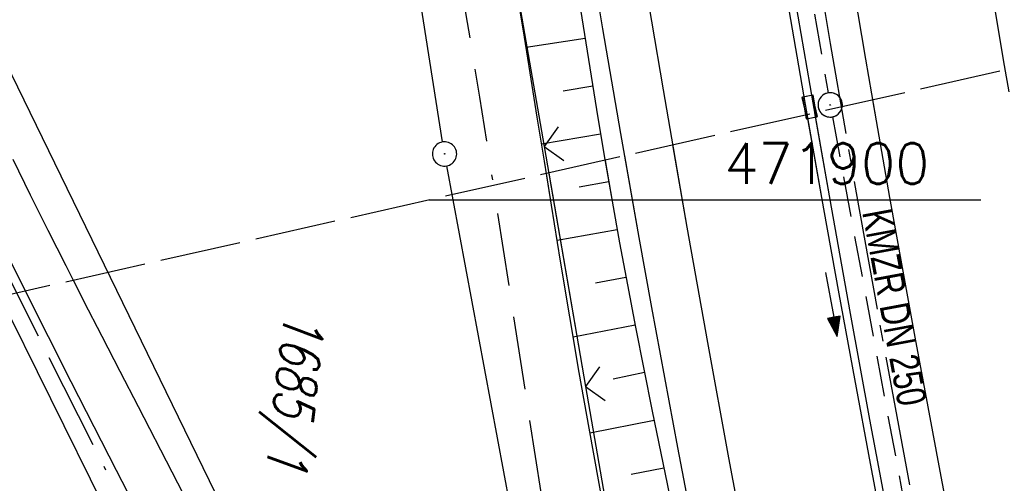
# Model space of a CAD drawing. Extents: x 510526 to 513920, y 467229 to 478797.
# Tile 119 of 256: x 510822 to 510882, y 471883 to 471911. Entities that reach past the tile are written whole.
import ezdxf

# ---------------------------------------------------------------- set-up
doc = ezdxf.new("R2010")
doc.units = 0
doc.header["$LTSCALE"] = 10
doc.header["$MEASUREMENT"] = 0
for name, pattern in [('ACAD_ISO13W100', [37, 12, -3, 12, -3, 0.5, -3, 0.5, -3]), ('ACAD_ISO16W100', [73, 15, -6.5, 15, -6.5, 15, -7, 1, -7]), ('ACHSE', [5.5, 4, -0.5, 0.5, -0.5]), ('LT00', [0]), ('LT05', [0.7, 0.5, -0.2]), ('LT14', [0.6, 0.5, -0.1]), ('STRICHLINIE2', [0.375, 0.25, -0.125])]:
    doc.linetypes.add(name, pattern=pattern)
doc.layers.get('0').update_dxf_attribs({"linetype": 'LT00'})
for name, color, linetype in [('-AX-020', 250, 'ACHSE'), ('-Halt-Pfeil', 4, 'LT00'), ('-Haltung', 182, 'STRICHLINIE2'), ('-Haltungsbeschriftung', 182, 'LT00'), ('BAB-KABEL', 220, 'ACAD_ISO16W100'), ('DFK_AB_L', 21, 'LT00'), ('DFK_AB_P', 7, 'LT00'), ('DFK_FLUR_NR', 250, 'LT00'), ('DFK_KATASTER', 250, 'LT00'), ('GASLTG', 250, 'ACAD_ISO13W100'), ('V94_AFBR_BAB', 250, 'LT00'), ('V94_BOESCH', 250, 'LT00'), ('V94_BOSCHUNG', 250, 'LT00'), ('V94_KA_PRUF', 182, 'LT00'), ('V94_LD_MARK', 250, 'LT00'), ('V94_LG_MARK', 250, 'LT05'), ('V94_RINNE', 182, 'LT00'), ('V94_SINKK', 182, 'LT00'), ('V94_ZAUN', 40, 'LT00'), ('V95_AFBR_BAB', 250, 'LT00'), ('V95_BOESCH', 250, 'LT00'), ('V95_BOSCHUNG', 250, 'LT00'), ('V95_KA_PRUF', 182, 'LT00'), ('V95_LD_MARK', 250, 'LT00'), ('V95_RASTER', 250, 'LT00'), ('V95_RINNE', 182, 'LT00'), ('V95_SINKK', 182, 'LT00'), ('V95_ZAUN', 40, 'LT00')]:
    doc.layers.add(name, color=color, linetype=linetype)
doc.layers.add('-BLATT_95-RAND', color=7, linetype='LT14', plot=False)
doc.styles.add('Haltungsbeschriftung', font='ARIAL.TTF', dxfattribs={"width": 0.75})
doc.styles.get("Standard").update_dxf_attribs({"font": 'romans.shx'})

# ---------------------------------------------------------------- blocks, each defined once
blk = doc.blocks.new('SYMB0003')
at = {"color": 0, "linetype": 'ByBlock'}
for p, q in [((-0.015712, 0), (0.010166, 0.012015)), ((0, -0.021257), (-0.015712, 0)), ((0.010166, 0.012015), (0, -0.021257))]:
    blk.add_line(p, q, dxfattribs=at)
for points in [[(-0.031395, 0.499013), (-0.093691, 0.491144), (-0.154509, 0.475528), (-0.21289, 0.452414), (-0.267913, 0.422164), (-0.318712, 0.385257), (-0.364484, 0.342274), (-0.404509, 0.293893), (-0.438154, 0.240877), (-0.464888, 0.184062), (-0.484292, 0.124345), (-0.496058, 0.062667), (-0.5, 0)], [(0.5, 0), (0.496057, 0.062667), (0.484292, 0.124345), (0.464888, 0.184062), (0.438153, 0.240877), (0.404509, 0.293893), (0.364484, 0.342274), (0.318712, 0.385257), (0.267913, 0.422164), (0.21289, 0.452414), (0.154509, 0.475528), (0.093691, 0.491144), (0.031395, 0.499013), (-0.031395, 0.499013)], [(-0.5, 0), (-0.496058, -0.062667), (-0.484292, -0.124345), (-0.464888, -0.184062), (-0.438154, -0.240877), (-0.404509, -0.293893), (-0.364485, -0.342274), (-0.318712, -0.385257), (-0.267914, -0.422164), (-0.21289, -0.452414), (-0.154509, -0.475529), (-0.093691, -0.491144), (-0.031395, -0.499014), (0.031395, -0.499014)], [(0.031395, -0.499014), (0.093691, -0.491144), (0.154509, -0.475529), (0.21289, -0.452414), (0.267914, -0.422164), (0.318712, -0.385257), (0.364485, -0.342274), (0.404509, -0.293893), (0.438154, -0.240877), (0.464889, -0.184062), (0.484292, -0.124345), (0.496058, -0.062667), (0.5, 0)]]:
    blk.add_lwpolyline(points, dxfattribs=at)
blk = doc.blocks.new('SYMB0652')
at = {"color": 0, "linetype": 'ByBlock'}
blk.add_lwpolyline([(-0.15, -0.075), (0.15, -0.075), (0.15, 0.075), (-0.15, 0.075), (-0.15, -0.075)], dxfattribs=at)
blk = doc.blocks.new('SYMB0024')
at = {"color": 0, "linetype": 'ByBlock'}
for p, q in [((-0.5, 0.5), (0, 0)), ((0, 0), (0.5, 0.5))]:
    blk.add_line(p, q, dxfattribs=at)
blk = doc.blocks.new('SYMB0070')
at = {"color": 0, "linetype": 'ByBlock'}
for p, q in [((-0.5, 0), (0.2, 0)), ((0.5, 0), (0.2, 0.1)), ((0.2, 0.1), (0.2, 0)), ((0.468, 0), (0.21, 0.086)), ((0.21, 0.086), (0.21, -0.086)), ((0.21, -0.086), (0.468, 0)), ((0.22, -0.072), (0.437, 0)), ((0.23, -0.058), (0.405, 0)), ((0.24, -0.045), (0.374, 0)), ((0.342, 0), (0.25, 0.031)), ((0.25, 0.031), (0.25, -0.031)), ((0.25, -0.031), (0.342, 0)), ((0.26, -0.017), (0.31, 0)), ((0.27, -0.003), (0.279, 0))]:
    blk.add_line(p, q, dxfattribs=at)
for points in [[(0.2, 0), (0.2, -0.1), (0.5, 0)], [(0.437, 0), (0.22, 0.072), (0.22, -0.072)], [(0.405, 0), (0.23, 0.058), (0.23, -0.058)], [(0.374, 0), (0.24, 0.045), (0.24, -0.045)], [(0.31, 0), (0.26, 0.017), (0.26, -0.017)], [(0.279, 0), (0.27, 0.003), (0.27, -0.003)]]:
    blk.add_lwpolyline(points, dxfattribs=at)

msp = doc.modelspace()

# ---------------------------------------------------------------- linework, layer by layer
at = {"layer": '-AX-020', "ltscale": 0.2, "flags": 128}
msp.add_lwpolyline([(513881.716, 478796.972), (513877.87, 478787.354), (513870.367, 478768.801), (513862.788, 478750.278), (513855.137, 478731.786), (513847.411, 478713.324), (513839.611, 478694.893), (513831.738, 478676.494), (513823.791, 478658.127), (513815.771, 478639.791), (513807.678, 478621.487), (513799.512, 478603.216), (513791.272, 478584.978), (513782.96, 478566.773), (513774.576, 478548.601), (513766.118, 478530.463), (513757.588, 478512.359), (513748.986, 478494.289), (513740.312, 478476.254), (513731.565, 478458.253), (513722.747, 478440.287), (513713.857, 478422.357), (513704.896, 478404.463), (513695.863, 478386.605), (513686.758, 478368.782), (513677.583, 478350.997), (513668.336, 478333.248), (513659.019, 478315.536), (513649.63, 478297.862), (513640.172, 478280.225), (513630.643, 478262.626), (513621.043, 478245.066), (513611.374, 478227.544), (513601.634, 478210.061), (513591.825, 478192.617), (513586.745, 478183.647), (513576.83, 478166.262), (513566.848, 478148.917), (513556.8, 478131.609), (513546.688, 478114.338), (513536.514, 478097.104), (513526.28, 478079.906), (513515.988, 478062.743), (513505.638, 478045.613), (513495.234, 478028.517), (513484.778, 478011.453), (513474.27, 477994.421), (513463.712, 477977.419), (513453.108, 477960.447), (513442.457, 477943.503), (513431.762, 477926.587), (513421.026, 477909.698), (513410.248, 477892.835), (513399.432, 477875.997), (513388.579, 477859.182), (513377.691, 477842.39), (513366.769, 477825.62), (513355.815, 477808.871), (513344.831, 477792.142), (513333.819, 477775.431), (513322.78, 477758.738), (513311.715, 477742.062), (513300.628, 477725.401), (513289.519, 477708.754), (513278.389, 477692.121), (513267.242, 477675.5), (513256.078, 477658.891), (513244.899, 477642.291), (513233.706, 477625.7), (513222.502, 477609.117), (513211.288, 477592.542), (513200.066, 477575.971), (513188.837, 477559.405), (513177.603, 477542.843), (513166.366, 477526.282), (513154.797, 477509.239), (513142.496, 477491.114), (513130.197, 477472.988), (513117.902, 477454.859), (513105.613, 477436.726), (513093.333, 477418.587), (513081.064, 477400.44), (513068.808, 477382.285), (513056.567, 477364.119), (513044.344, 477345.942), (513032.141, 477327.752), (513019.958, 477309.547), (513007.8, 477291.325), (512995.668, 477273.087), (512983.565, 477254.83), (512971.492, 477236.552), (512959.452, 477218.253), (512947.447, 477199.931), (512935.479, 477181.584), (512923.551, 477163.212), (512911.665, 477144.812), (512899.822, 477126.385), (512888.026, 477107.927), (512876.279, 477089.439), (512864.582, 477070.918), (512852.939, 477052.364), (512841.352, 477033.775), (512829.822, 477015.15), (512818.352, 476996.488), (512806.945, 476977.787), (512795.603, 476959.048), (512789.644, 476949.141), (512778.405, 476930.339), (512767.236, 476911.496), (512756.135, 476892.613), (512745.103, 476873.688), (512734.14, 476854.724), (512723.246, 476835.72), (512712.422, 476816.676), (512701.668, 476797.593), (512690.983, 476778.471), (512680.369, 476759.309), (512669.824, 476740.11), (512659.35, 476720.871), (512648.946, 476701.595), (512638.612, 476682.281), (512628.349, 476662.929), (512618.157, 476643.54), (512608.036, 476624.113), (512597.985, 476604.65), (512588.006, 476585.15), (512578.098, 476565.614), (512568.261, 476546.042), (512558.497, 476526.434), (512548.803, 476506.791), (512539.182, 476487.112), (512529.632, 476467.399), (512520.155, 476447.65), (512510.749, 476427.867), (512501.416, 476408.05), (512492.156, 476388.199), (512482.968, 476368.314), (512473.852, 476348.396), (512464.81, 476328.445), (512455.84, 476308.46), (512446.944, 476288.443), (512438.12, 476268.394), (512429.37, 476248.313), (512420.694, 476228.2), (512412.09, 476208.055), (512403.561, 476187.879), (512395.105, 476167.672), (512386.723, 476147.434), (512378.415, 476127.166), (512370.181, 476106.867), (512362.021, 476086.539), (512353.936, 476066.181), (512345.925, 476045.794), (512337.988, 476025.377), (512330.127, 476004.932), (512322.339, 475984.458), (512314.627, 475963.955), (512306.989, 475943.425), (512299.427, 475922.867), (512291.94, 475902.281), (512284.528, 475881.669), (512277.191, 475861.029), (512269.93, 475840.362), (512262.744, 475819.67), (512255.634, 475798.951), (512248.599, 475778.206), (512241.641, 475757.436), (512234.758, 475736.641), (512227.951, 475715.82), (512221.221, 475694.975), (512214.566, 475674.105), (512207.988, 475653.211), (512201.487, 475632.294), (512200.128, 475627.887), (512194.281, 475608.791), (512188.5, 475589.674), (512182.785, 475570.538), (512177.137, 475551.381), (512171.56, 475532.204), (512166.053, 475513.007), (512160.618, 475493.788), (512155.257, 475474.55), (512149.971, 475455.29), (512148.09, 475448.361), (512142.908, 475429.074), (512137.804, 475409.765), (512132.778, 475390.436), (512127.829, 475371.088), (512122.957, 475351.719), (512118.163, 475332.332), (512113.447, 475312.925), (512108.808, 475293.499), (512104.247, 475274.055), (512099.765, 475254.593), (512095.36, 475235.113), (512091.033, 475215.616), (512086.785, 475196.101), (512082.614, 475176.57), (512078.522, 475157.022), (512074.508, 475137.458), (512070.573, 475117.878), (512066.716, 475098.282), (512063.238, 475080.246), (512059.532, 475060.621), (512055.901, 475040.983), (512052.344, 475021.33), (512048.857, 475001.665), (512045.438, 474981.988), (512042.084, 474962.3), (512038.794, 474942.602), (512035.562, 474922.893), (512032.388, 474903.175), (512029.269, 474883.449), (512026.201, 474863.714), (512023.183, 474843.972), (512020.21, 474824.222), (512017.282, 474804.467), (512014.394, 474784.705), (512011.544, 474764.937), (512008.73, 474745.165), (512005.949, 474725.388), (512003.198, 474705.607), (512000.474, 474685.821), (511997.775, 474666.033), (511995.098, 474646.242), (511992.439, 474626.448), (511989.798, 474606.651), (511987.169, 474586.854), (511984.552, 474567.054), (511981.943, 474547.253), (511979.34, 474527.452), (511976.744, 474507.689), (511975.127, 474495.377), (511973.477, 474482.815), (511971.825, 474470.254), (511970.169, 474457.693), (511968.506, 474445.133), (511966.835, 474432.574), (511965.154, 474420.016), (511963.46, 474407.46), (511961.752, 474394.906), (511960.027, 474382.355), (511958.283, 474369.806), (511956.518, 474357.259), (511954.73, 474344.717), (511952.918, 474332.177), (511951.078, 474319.642), (511949.209, 474307.111), (511947.309, 474294.584), (511945.376, 474282.063), (511943.407, 474269.547), (511941.4, 474257.038), (511939.355, 474244.534), (511937.267, 474232.038), (511935.137, 474219.549), (511932.96, 474207.067), (511930.736, 474194.594), (511928.462, 474182.131), (511926.136, 474169.676), (511923.757, 474157.232), (511921.321, 474144.799), (511918.829, 474132.377), (511916.276, 474119.967), (511913.661, 474107.57), (511910.982, 474095.187), (511908.238, 474082.818), (511905.425, 474070.464), (511902.544, 474058.127), (511899.59, 474045.806), (511896.562, 474033.504), (511893.47, 474021.261), (511890.29, 474008.997), (511887.033, 473996.753), (511883.699, 473984.53), (511880.287, 473972.328), (511876.798, 473960.148), (511873.233, 473947.991), (511869.591, 473935.856), (511865.873, 473923.745), (511862.077, 473911.656), (511858.206, 473899.593), (511854.259, 473887.554), (511850.236, 473875.54), (511846.136, 473863.552), (511841.962, 473851.59), (511837.711, 473839.654), (511833.386, 473827.746), (511828.985, 473815.865), (511824.51, 473804.012), (511819.96, 473792.188), (511815.335, 473780.392), (511810.636, 473768.626), (511805.863, 473756.89), (511801.015, 473745.185), (511796.094, 473733.51), (511791.099, 473721.866), (511786.031, 473710.255), (511780.889, 473698.675), (511775.675, 473687.128), (511770.388, 473675.615), (511765.028, 473664.135), (511759.596, 473652.689), (511754.091, 473641.278), (511748.515, 473629.901), (511742.867, 473618.56), (511737.147, 473607.255), (511731.356, 473595.986), (511725.494, 473584.754), (511719.562, 473573.559), (511713.558, 473562.402), (511707.485, 473551.283), (511701.341, 473540.203), (511695.128, 473529.162), (511688.845, 473518.159), (511682.492, 473507.198), (511676.07, 473496.276), (511669.58, 473485.395), (511663.021, 473474.555), (511656.394, 473463.757), (511649.699, 473453.001), (511642.935, 473442.288), (511636.105, 473431.617), (511629.207, 473420.99), (511622.242, 473410.406), (511615.211, 473399.867), (511608.113, 473389.372), (511600.949, 473378.922), (511593.719, 473368.518), (511586.423, 473358.16), (511579.062, 473347.848), (511571.637, 473337.582), (511564.147, 473327.364), (511556.592, 473317.193), (511548.973, 473307.07), (511541.291, 473296.996), (511533.545, 473286.969), (511525.735, 473276.993), (511517.863, 473267.066), (511509.929, 473257.188), (511501.932, 473247.361), (511493.873, 473237.584), (511485.753, 473227.859), (511477.572, 473218.186), (511475.548, 473215.811), (511467.291, 473206.202), (511458.976, 473196.642), (511450.605, 473187.132), (511442.182, 473177.667), (511433.709, 473168.249), (511425.188, 473158.872), (511416.622, 473149.537), (511408.014, 473140.241), (511399.365, 473130.982), (511390.679, 473121.758), (511381.958, 473112.568), (511373.205, 473103.409), (511364.421, 473094.278), (511355.61, 473085.175), (511346.772, 473076.096), (511337.912, 473067.039), (511329.031, 473058.003), (511320.132, 473048.986), (511311.216, 473039.984), (511302.286, 473030.997), (511293.345, 473022.02), (511284.394, 473013.053), (511275.436, 473004.094), (511266.473, 472995.139), (511255.909, 472984.591), (511236.789, 472965.502), (511230.177, 472958.9), (511223.567, 472952.294), (511216.964, 472945.683), (511210.368, 472939.063), (511203.785, 472932.433), (511197.215, 472925.788), (511190.663, 472919.125), (511184.131, 472912.443), (511177.622, 472905.739), (511171.139, 472899.01), (511164.685, 472892.252), (511158.263, 472885.464), (511151.877, 472878.643), (511145.529, 472871.786), (511139.222, 472864.891), (511132.96, 472857.955), (511126.746, 472850.976), (511120.583, 472843.952), (511114.476, 472836.881), (511109.32, 472830.82), (511103.322, 472823.655), (511097.386, 472816.438), (511091.511, 472809.171), (511085.699, 472801.854), (511079.95, 472794.488), (511074.265, 472787.072), (511068.642, 472779.609), (511063.084, 472772.097), (511057.591, 472764.538), (511052.162, 472756.933), (511046.799, 472749.281), (511041.501, 472741.584), (511036.27, 472733.841), (511031.105, 472726.054), (511026.007, 472718.223), (511020.976, 472710.349), (511016.012, 472702.431), (511011.117, 472694.472), (511006.29, 472686.471), (511001.532, 472678.429), (510996.842, 472670.347), (510992.223, 472662.225), (510987.672, 472654.063), (510983.192, 472645.863), (510978.782, 472637.625), (510974.443, 472629.349), (510970.175, 472621.036), (510965.978, 472612.687), (510961.853, 472604.303), (510957.799, 472595.883), (510953.818, 472587.43), (510949.91, 472578.942), (510946.074, 472570.422), (510942.311, 472561.868), (510938.622, 472553.283), (510935.007, 472544.666), (510931.465, 472536.02), (510927.997, 472527.343), (510924.604, 472518.636), (510921.286, 472509.901), (510918.042, 472501.138), (510914.874, 472492.347), (510911.781, 472483.529), (510908.763, 472474.686), (510905.821, 472465.817), (510902.956, 472456.923), (510900.166, 472448.004), (510897.454, 472439.062), (510894.817, 472430.098), (510892.258, 472421.111), (510889.776, 472412.102), (510887.37, 472403.073), (510885.043, 472394.023), (510882.792, 472384.954), (510880.62, 472375.866), (510878.525, 472366.759), (510876.509, 472357.635), (510874.57, 472348.494), (510872.71, 472339.337), (510870.929, 472330.164), (510869.226, 472320.976), (510867.602, 472311.774), (510866.056, 472302.558), (510864.59, 472293.33), (510863.202, 472284.089), (510861.894, 472274.837), (510860.665, 472265.574), (510859.516, 472256.301), (510858.445, 472247.018), (510857.455, 472237.726), (510856.544, 472228.427), (510855.712, 472219.119), (510854.96, 472209.806), (510854.288, 472200.485), (510853.696, 472191.159), (510853.184, 472181.829), (510852.752, 472172.495), (510852.399, 472163.157), (510852.127, 472153.817), (510851.934, 472144.475), (510851.822, 472135.131), (510851.789, 472125.787), (510851.836, 472116.443), (510851.964, 472107.1), (510852.009, 472104.711), (510852.237, 472095.37), (510852.543, 472086.03), (510852.927, 472076.694), (510853.387, 472067.361), (510853.922, 472058.032), (510854.53, 472048.707), (510855.21, 472039.388), (510855.961, 472030.074), (510856.782, 472020.766), (510857.671, 472011.464), (510858.627, 472002.169), (510859.649, 471992.88), (510860.734, 471983.599), (510861.883, 471974.326), (510863.094, 471965.06), (510864.364, 471955.802), (510865.694, 471946.554), (510867.082, 471937.313), (510868.525, 471928.081), (510870.024, 471918.857), (510871.577, 471909.643), (510873.182, 471900.438), (510874.839, 471891.241), (510876.545, 471882.054), (510878.3, 471872.876), (510880.102, 471863.708), (510881.95, 471854.548), (510883.842, 471845.397), (510885.778, 471836.255), (510887.756, 471827.123), (510889.775, 471817.999), (510891.834, 471808.885), (510893.93, 471799.779), (510896.064, 471790.681), (510898.233, 471781.592), (510900.437, 471772.511), (510902.673, 471763.439), (510904.942, 471754.374), (510907.241, 471745.317), (510909.57, 471736.267), (510911.926, 471727.225), (510914.31, 471718.19), (510916.719, 471709.161), (510919.152, 471700.139), (510921.608, 471691.124), (510924.087, 471682.114), (510926.585, 471673.11), (510929.104, 471664.112), (510931.64, 471655.118), (510934.193, 471646.129), (510936.762, 471637.145), (510939.345, 471628.165), (510941.941, 471619.188), (510944.55, 471610.216), (510947.169, 471601.246), (510949.797, 471592.279), (510952.434, 471583.314), (510955.078, 471574.352), (510957.727, 471565.391), (510960.382, 471556.431), (510963.039, 471547.473), (510967.703, 471531.767), (510970.248, 471523.199), (510975.26, 471506.323), (510980.27, 471489.445), (510985.273, 471472.566), (510990.267, 471455.684), (510995.248, 471438.798), (511000.214, 471421.908), (511005.162, 471405.012), (511010.087, 471388.11), (511014.988, 471371.201), (511019.861, 471354.283), (511024.703, 471337.357), (511029.511, 471320.421), (511034.281, 471303.475), (511039.011, 471286.517), (511043.698, 471269.547), (511048.338, 471252.564), (511052.928, 471235.568), (511057.465, 471218.557), (511061.945, 471201.532), (511066.367, 471184.491), (511070.726, 471167.434), (511075.019, 471150.36), (511079.243, 471133.269), (511083.395, 471116.16), (511086.572, 471102.843), (511090.589, 471085.702), (511094.527, 471068.543), (511098.388, 471051.366), (511102.17, 471034.172), (511105.875, 471016.961), (511109.501, 470999.734), (511113.048, 470982.489), (511116.518, 470965.23), (511119.908, 470947.954), (511123.221, 470930.663), (511126.454, 470913.357), (511129.609, 470896.037), (511132.686, 470878.703), (511135.683, 470861.354), (511138.602, 470843.993), (511141.441, 470826.619), (511144.202, 470809.231), (511146.884, 470791.831), (511149.487, 470774.42), (511152.01, 470756.996), (511154.454, 470739.562), (511156.819, 470722.116), (511159.105, 470704.66), (511161.311, 470687.193), (511163.438, 470669.717), (511165.485, 470652.232), (511165.638, 470650.897), (511167.873, 470631.022), (511170.027, 470611.138), (511172.103, 470591.246), (511174.098, 470571.346), (511176.014, 470551.438), (511177.851, 470531.523), (511179.526, 470512.546), (511180.884, 470496.345), (511182.163, 470480.137), (511183.363, 470463.922), (511184.482, 470447.702), (511185.522, 470431.478), (511186.482, 470415.247), (511187.362, 470399.013), (511188.162, 470382.774), (511188.882, 470366.532), (511189.522, 470350.286), (511190.082, 470334.037), (511190.563, 470317.786), (511190.963, 470301.532), (511191.284, 470285.277), (511191.524, 470269.02), (511191.684, 470252.763), (511191.765, 470236.505), (511191.765, 470220.247), (511191.686, 470203.988), (511191.526, 470187.731), (511191.287, 470171.474), (511191.243, 470169.007), (511190.912, 470152.752), (511190.504, 470136.499), (511190.023, 470120.247), (511189.472, 470103.998), (511188.854, 470087.752), (511188.173, 470071.508), (511187.432, 470055.266), (511186.634, 470039.027), (511185.783, 470022.791), (511184.882, 470006.558), (511183.935, 469990.327), (511182.944, 469974.099), (511181.913, 469957.873), (511180.846, 469941.65), (511179.745, 469925.429), (511178.614, 469909.21), (511177.457, 469892.993), (511176.276, 469876.777), (511175.075, 469860.563), (511173.858, 469844.35), (511172.627, 469828.139), (511171.386, 469811.927), (511170.138, 469795.717), (511168.847, 469778.991), (511030.959, 467993.348), (511029.419, 467973.407), (511027.883, 467953.466), (511026.353, 467933.525), (511024.832, 467913.582), (511023.323, 467893.64), (511021.828, 467873.695), (511020.353, 467853.75), (511018.898, 467833.804), (511017.467, 467813.855), (511016.063, 467793.903), (511014.69, 467773.951), (511013.35, 467753.995), (511012.046, 467734.038), (511010.782, 467714.078), (511009.56, 467694.116), (511008.383, 467674.151), (511007.254, 467654.183), (511006.177, 467634.211), (511005.154, 467614.237), (511004.188, 467594.261), (511003.284, 467574.281), (511002.442, 467554.299), (511001.667, 467534.314), (511000.962, 467514.327), (511000.329, 467494.336), (510999.772, 467474.345), (510999.556, 467465.709), (510999.112, 467445.714), (510998.747, 467425.717), (510998.463, 467405.719), (510998.259, 467385.719), (510998.135, 467365.72), (510998.091, 467345.72), (510998.127, 467325.72), (510998.243, 467305.721), (510998.439, 467285.721), (510998.715, 467265.723), (510999.071, 467245.726), (510999.432, 467229.156)], dxfattribs=at)
at = {"layer": '-BLATT_95-RAND'}
msp.add_lwpolyline([(510736.685, 471875.134), (510940.325, 470972.828), (511220.283, 471036.012), (511016.644, 471938.317), (510736.685, 471875.134)], dxfattribs=at)
at = {"layer": '-Haltung'}
for p, q in [((510867.395, 471929.922), (510871.454, 471906.602)), ((510871.72, 471905.126), (510876.043, 471881.857))]:
    msp.add_line(p, q, dxfattribs=at)
at = {"layer": 'BAB-KABEL', "ltscale": 0.03, "flags": 128}
msp.add_lwpolyline([(513339.839, 477816.319), (513312.266, 477774.649), (513284.672, 477732.996), (513252.5, 477694.412), (513223.881, 477653.496), (513195.795, 477612.121), (513167.629, 477570.875), (513139.88, 477529.298), (513111.793, 477487.916), (513083.807, 477446.454), (513055.844, 477404.978), (513022.492, 477355.034), (513000.515, 477321.52), (512973.122, 477279.62), (512945.422, 477237.871), (512917.575, 477196.217), (512879.155, 477137.499), (512858.339, 477103.216), (512837.389, 477068.954), (512811.451, 477026.06), (512784.195, 476983.896), (512756.652, 476941.559), (512731.123, 476898.632), (512706.393, 476854.964), (512681.949, 476811.101), (512658.869, 476770.394), (512633.742, 476723.052), (512609.823, 476678.973), (512586.03, 476634.72), (512574.463, 476609.04), (512565.77, 476584.237), (512545.206, 476542.916), (512523.454, 476497.739), (512501.769, 476452.474), (512480.246, 476407.171), (512458.846, 476361.789), (512438.563, 476315.939), (512418.177, 476270.118), (512378.72, 476177.833), (512359.892, 476131.364), (512341.348, 476084.783), (512322.575, 476038.314), (512304.817, 475991.341), (512287.677, 475944.24), (512270.282, 475897.168), (512254.121, 475849.696), (512237.768, 475802.276), (512221.53, 475754.824), (512205.859, 475707.192), (512190.782, 475659.377), (512175.78, 475611.52), (512161.516, 475563.423), (512145.692, 475515.804), (512137.725, 475496.074), (512130.625, 475467.918), (512119.035, 475418.91), (512105.583, 475370.555), (512100.73, 475351.099), (512084.182, 475320.513), (512082.618, 475318.668), (512071.987, 475296.243), (512062.064, 475264.372), (512059.316, 475232.902), (512061.872, 475193.176), (512054.818, 475143.1), (512045.689, 475099.989), (512036.29, 475050.898), (512027.273, 475001.725), (512018.223, 474952.549), (512008.899, 474903.418), (512000.14, 474854.229), (511992.355, 474804.855), (511985.273, 474755.369), (511977.385, 474700.851), (511969.41, 474646.425), (511966.53, 474615.204), (511972.795, 474604.79), (511970.049, 474596.165), (511959.565, 474586.374), (511941.907, 474517.478), (511936.852, 474477.772), (511926.657, 474399.733), (511919.973, 474355.376), (511910.09, 474296.615), (511899.454, 474238.126), (511883.784, 474152.683), (511870.289, 474094.001), (511857.131, 474053.876), (511852.776, 474012.454), (511853.171, 473966.862), (511852.492, 473957.146), (511851.311, 473949.656), (511841.692, 473942.065), (511825.821, 473895.229), (511826.651, 473894.117), (511810.899, 473851.945), (511793.573, 473805.027), (511775.285, 473758.358), (511755.124, 473712.475), (511734.052, 473667.008), (511712.225, 473621.972), (511689.498, 473577.273), (511665.157, 473533.497), (511639.854, 473490.241), (511612.908, 473448.14), (511601.588, 473431.806), (511558.048, 473366.072), (511514.894, 473306.01), (511484.056, 473267.454), (511450.631, 473224.7), (511393.065, 473164.53), (511363.017, 473132.866), (511308.517, 473076.446), (511275.572, 473040.359), (511243.006, 473009.331), (511235.22, 472986.054), (511231.03, 472981.056), (511075.99, 472813.106), (511070.243, 472807.304), (511057.801, 472797.513), (511038.028, 472769.96), (511010.695, 472730.526), (510983.876, 472687.185), (510959.577, 472643.761), (510934.3, 472604.326), (510904.804, 472574.327), (510913.914, 472558.288), (510911.702, 472550.665), (510911.228, 472549.239), (510895.971, 472514.712), (510882.655, 472477.924), (510872.403, 472460.753), (510857.497, 472432.352), (510836.101, 472381.12), (510836.281, 472368.894), (510832.944, 472355.972), (510830.181, 472332.026), (510848.219, 472325.537), (510838.512, 472271.416), (510831.965, 472215.431), (510830.702, 472169.392), (510828.833, 472118.665), (510829.075, 472067.625), (510833.949, 472011.739), (510842.444, 471951.437), (510849.978, 471906.34), (510856.18, 471866.272), (510867.229, 471812.821), (510879.853, 471762.875), (510891.506, 471713.806), (510903.789, 471665.07), (510916.063, 471616.285), (510929.638, 471568.076), (510950.958, 471501.368), (510971.606, 471429.824), (510974.35, 471422.765), (510989.551, 471366.875), (511004.499, 471314.199), (511016.364, 471270.838), (511026.276, 471232.419), (511039.24, 471184.146), (511056.597, 471116.881), (511065.905, 471078.265), (511077.604, 471030.011), (511089.225, 470981.622), (511098.911, 470932.895), (511107.165, 470884.025), (511116.152, 470835.042), (511125.079, 470786.059), (511133.148, 470736.973), (511137.299, 470706.315), (511129.89, 470689.715), (511129.543, 470684.612), (511132.443, 470671.581), (511143.113, 470670.948), (511145.784, 470638.261), (511151.08, 470588.888), (511155.977, 470539.416), (511159.512, 470489.779), (511162.627, 470440.141), (511165.944, 470390.621), (511167.842, 470340.945), (511167.805, 470291.237), (511167.773, 470272.425), (511169.192, 470243.962), (511168.974, 470223.344), (511163.734, 470203.872), (511151.457, 470170.118), (511152.401, 470145.764), (511161.627, 470107.325), (511162.261, 470078.654), (511157.084, 470021.39), (511153.973, 469975.779), (511150.229, 469924.108), (511146.614, 469878.373), (511141.044, 469826.728), (511133.852, 469745.039), (511131.815, 469700.017), (511128.932, 469655.166), (511125.194, 469595.287), (511130.663, 469554.69), (511130.405, 469544.669), (511121.691, 469477.401)], dxfattribs=at)
at = {"layer": 'DFK_AB_L'}
for p, q in [((510847.703, 471903.581), (510836.997, 471971.309)), ((510854.143, 471869.038), (510847.958, 471902.103))]:
    msp.add_line(p, q, dxfattribs=at)
at = {"layer": 'DFK_KATASTER'}
for p, q in [((510820.739, 471908.546), (510842.002, 471864.904)), ((510814.433, 471906.158), (510850.188, 471833.932))]:
    msp.add_line(p, q, dxfattribs=at)
at = {"layer": 'GASLTG', "ltscale": 0.05, "flags": 128}
msp.add_lwpolyline([(510920.104, 470706.604), (510914.409, 470710.13), (510914.634, 470710.551), (510914.635, 470710.553), (510915.107, 470711.434), (510915.133, 470711.482), (510924.426, 470729.113), (510927.15, 470734.364), (510929.669, 470739.314), (510934.82, 470749.505), (510943.215, 470765.604), (510951.786, 470782.417), (510955.299, 470789.47), (510970.889, 470818.924), (510977.463, 470831.544), (510985.203, 470846.161), (510990.36, 470857.806), (510991.765, 470863.585), (510992.028, 470865.935), (510991.866, 470869.484), (510991.382, 470873.517), (510990.636, 470877.492), (510987.297, 470891.057), (510982.842, 470908.345), (510978.794, 470924.2), (510975.332, 470937.868), (510970.924, 470955.74), (510967.205, 470970.989), (510963.04, 470987.523), (510958.904, 471003.945), (510955.487, 471017.711), (510952.711, 471029.571), (510949.123, 471043.315), (510947.105, 471049.65), (510945.469, 471054.352), (510943.233, 471059.893), (510941.566, 471063.438), (510935.071, 471076.844), (510929.456, 471087.431), (510924.029, 471097.173), (510920.634, 471102.916), (510918.341, 471107.025), (510915.788, 471111.699), (510910.955, 471120.831), (510912.32, 471123.075), (510917.24, 471131.306), (510922.369, 471141.778), (510927.853, 471155.357), (510932.262, 471168.96), (510933.535, 471173.872), (510935.439, 471185.468), (510935.732, 471195.312), (510935.308, 471202.83), (510933.429, 471223.774), (510931.943, 471235.743), (510929.251, 471258.511), (510929.251, 471258.511), (510925.809, 471285.735), (510922.77, 471311.042), (510920.606, 471328.906), (510919.255, 471339.831), (510916.048, 471365.82), (510916.048, 471365.82), (510915.031, 471373.833), (510915.021, 471373.93), (510913.433, 471389.382), (510913.229, 471391.369), (510912.234, 471398.074), (510908.112, 471411.437), (510900.343, 471427.732), (510898.309, 471432.548), (510896.812, 471437.106), (510894.091, 471447.989), (510892.653, 471455.062), (510890.05, 471473.478), (510888.694, 471486.012), (510887.863, 471495.053), (510886.053, 471510.709), (510883.639, 471529.856), (510881.084, 471548.708), (510879.22, 471564.324), (510877.287, 471580.362), (510875.577, 471601.306), (510874.024, 471612.33), (510872.415, 471620.732), (510869.824, 471631.458), (510866.472, 471642.466), (510864.433, 471650.694), (510863.208, 471657.089), (510862.93, 471664.798), (510863.082, 471672.093), (510864.2, 471678.593), (510865.308, 471681.468), (510867.014, 471686.478), (510873.316, 471699.457), (510875.52, 471705.96), (510877.509, 471713.967), (510878.502, 471721.015), (510878.918, 471729.798), (510878.202, 471738.279), (510875.953, 471752.143), (510872.542, 471766.704), (510869.779, 471780.525), (510865.369, 471797.417), (510861.124, 471810.981), (510858.561, 471818.798), (510854.878, 471827.359), (510845.16, 471847.744), (510833.546, 471870.289), (510820.88, 471895.409), (510815.24, 471907.038), (510808.358, 471924.03), (510802.872, 471939.393), (510802.872, 471939.394), (510798.877, 471951.675), (510793.309, 471966.521), (510784.312, 471985.424), (510781.453, 471991.407), (510778.337, 471998.292), (510771.885, 472013.183), (510768.45, 472022.051), (510766.762, 472026.94), (510765.708, 472032.523), (510765.073, 472039.474), (510765.007, 472043.672), (510765.497, 472052.735), (510767.03, 472075.695), (510768.152, 472090.498), (510768.954, 472106.367), (510769.793, 472115.591), (510770.667, 472126.567), (510771.317, 472148.212), (510771.584, 472157.803), (510771.097, 472167.013), (510769.348, 472174.788), (510767.647, 472179.412), (510763.262, 472188.418), (510757.58, 472201.108), (510751.263, 472211.431), (510743.882, 472222.106), (510737.555, 472230.63), (510732.717, 472236.298), (510725.099, 472246.12), (510721.861, 472251.101), (510719.59, 472257.553), (510718.778, 472259.466), (510717.405, 472264.423), (510716.346, 472272.744), (510715.921, 472281.649), (510715.979, 472283.898), (510715.887, 472284.674), (510717.412, 472290.695), (510722.259, 472309.767), (510722.713, 472313.225), (510723.168, 472322.553), (510723.115, 472323.592), (510721.849, 472330.197), (510719.118, 472338.66), (510716.169, 472345.621), (510715.251, 472348.079), (510710.6, 472357.015), (510707.862, 472361.495), (510701.865, 472369.636), (510700.872, 472370.864)], dxfattribs=at)
at = {"layer": 'V94_AFBR_BAB'}
for points in [[(510879.91, 471799.924), (510879.262, 471802.736), (510878.281, 471807.016), (510877.309, 471811.297), (510876.346, 471815.581), (510875.393, 471819.867), (510874.276, 471824.964), (510873.176, 471830.065), (510872.09, 471835.17), (510871.019, 471840.277), (510869.96, 471845.387), (510868.609, 471851.997), (510867.277, 471858.611), (510865.963, 471865.228), (510864.666, 471871.849), (510863.833, 471876.15), (510863.007, 471880.453), (510862.191, 471884.757), (510861.386, 471889.063), (510860.593, 471893.372), (510859.814, 471897.683), (510858.68, 471904.109), (510857.578, 471910.541), (510856.506, 471916.977)], [(510896.35, 471798.005), (510895.358, 471802.257), (510894.159, 471807.445), (510892.972, 471812.637), (510891.798, 471817.831), (510890.64, 471823.029), (510888.807, 471831.417), (510887.015, 471839.815), (510885.265, 471848.221), (510884.198, 471853.446), (510883.146, 471858.674), (510882.107, 471863.904), (510881.08, 471869.137), (510880.064, 471874.372), (510879.239, 471878.664), (510878.423, 471882.958), (510877.615, 471887.254), (510876.819, 471891.552), (510876.034, 471895.852), (510875.263, 471900.154), (510874.514, 471904.416), (510873.778, 471908.681), (510873.054, 471912.948)], [(510855.201, 471834.98), (510854.054, 471837.418), (510852.893, 471839.851), (510851.722, 471842.278), (510850.543, 471844.701), (510848.472, 471848.925), (510846.385, 471853.14), (510844.283, 471857.347), (510842.542, 471860.801), (510840.791, 471864.251), (510839.033, 471867.697), (510837.269, 471871.141), (510835.196, 471875.175), (510833.118, 471879.207), (510831.037, 471883.237), (510828.953, 471887.267), (510827.832, 471889.433), (510826.714, 471891.6), (510825.6, 471893.77), (510824.494, 471895.943), (510823.397, 471898.121), (510822.313, 471900.306), (510821.244, 471902.497)], [(510820.616, 471897.148), (510821.993, 471894.363), (510823.385, 471891.585), (510824.789, 471888.813), (510826.201, 471886.046), (510827.585, 471883.349), (510828.974, 471880.654), (510830.365, 471877.96), (510831.756, 471875.267), (510833.147, 471872.573), (510834.535, 471869.877), (510836.872, 471865.312), (510839.197, 471860.74), (510841.51, 471856.162), (510843.101, 471852.995), (510844.684, 471849.825), (510846.258, 471846.649), (510847.821, 471843.468), (510848.997, 471841.05), (510850.163, 471838.626), (510851.316, 471836.197), (510852.454, 471833.761)]]:
    msp.add_lwpolyline(points, dxfattribs=at)
at = {"layer": 'V94_BOESCH'}
for points in [[(510857.339, 471882.528), (510856.723, 471885.952), (510856.125, 471889.38), (510855.541, 471892.81), (510854.97, 471896.243), (510854.408, 471899.677), (510853.969, 471902.394), (510853.533, 471905.111), (510853.097, 471907.828), (510852.66, 471910.545), (510852.219, 471913.261)], [(510856.043, 471912.779), (510856.445, 471910.207), (510856.853, 471907.635), (510857.27, 471905.065), (510857.699, 471902.497), (510858.141, 471899.932), (510858.6, 471897.37), (510859.084, 471894.773), (510859.585, 471892.178), (510860.099, 471889.586), (510860.622, 471886.996), (510861.151, 471884.406), (510861.683, 471881.817)]]:
    msp.add_lwpolyline(points, dxfattribs=at)
at = {"layer": 'V94_BOSCHUNG'}
for p, q in [((510856.484, 471909.962), (510852.846, 471909.389)), ((510856.954, 471907.008), (510855.139, 471906.713)), ((510857.437, 471904.056), (510853.8, 471903.447)), ((510857.935, 471901.116), (510856.108, 471900.792)), ((510858.455, 471898.17), (510854.763, 471897.498)), ((510858.997, 471895.237), (510857.126, 471894.879)), ((510859.562, 471892.3), (510855.754, 471891.552)), ((510860.143, 471889.366), (510858.203, 471888.975)), ((510860.738, 471886.426), (510856.781, 471885.629)), ((510861.34, 471883.486), (510859.326, 471883.081))]:
    msp.add_line(p, q, dxfattribs=at)
at = {"layer": 'V94_LD_MARK'}
msp.add_lwpolyline([(510883.082, 471799.554), (510882.49, 471802.11), (510880.399, 471811.302), (510878.345, 471820.502), (510876.799, 471827.551), (510875.276, 471834.604), (510873.777, 471841.663), (510872.303, 471848.727), (510870.856, 471855.796), (510869.435, 471862.871), (510868.043, 471869.951), (510866.68, 471877.036), (510865.346, 471884.127), (510864.044, 471891.224), (510862.774, 471898.327), (510861.304, 471906.795), (510859.88, 471915.271)], dxfattribs=at)
at = {"layer": 'V94_LG_MARK', "flags": 128}
msp.add_lwpolyline([(510905.179, 471796.974), (510904.658, 471799.183), (510903.645, 471803.519), (510902.639, 471807.857), (510901.641, 471812.197), (510900.653, 471816.539), (510899.676, 471820.884), (510898.711, 471825.231), (510897.613, 471830.251), (510896.531, 471835.275), (510895.464, 471840.302), (510894.412, 471845.332), (510893.372, 471850.365), (510890.766, 471863.26), (510888.237, 471876.17), (510887.249, 471881.329), (510886.275, 471886.49), (510885.315, 471891.654), (510884.37, 471896.82), (510883.441, 471901.99), (510882.334, 471908.286), (510881.251, 471914.586), (510880.191, 471920.89), (510879.154, 471927.198), (510878.474, 471931.41), (510877.805, 471935.624), (510877.149, 471939.84), (510876.507, 471944.059), (510875.881, 471948.279), (510875.272, 471952.502), (510874.8, 471955.871), (510874.337, 471959.241), (510873.884, 471962.612), (510873.437, 471965.984), (510872.995, 471969.357), (510872.557, 471972.73), (510871.754, 471978.936)], dxfattribs=at)
at = {"layer": 'V94_RINNE'}
for points in [[(510868.938, 471912.321), (510870.04, 471905.882), (510871.171, 471899.449), (510872.112, 471894.22), (510873.071, 471888.995), (510874.046, 471883.773), (510875.035, 471878.553), (510876.038, 471873.336), (510877.051, 471868.129), (510878.077, 471862.924), (510879.116, 471857.723), (510880.17, 471852.524), (510881.239, 471847.328), (510882.302, 471842.244), (510883.38, 471837.164), (510884.472, 471832.087), (510885.577, 471827.012), (510886.694, 471821.94), (510888.14, 471815.452), (510889.604, 471808.967), (510891.084, 471802.486), (510892, 471798.512)], [(510892.546, 471798.449), (510892.087, 471800.425), (510891.091, 471804.745), (510890.101, 471809.066), (510889.118, 471813.389), (510888.144, 471817.713), (510887.179, 471822.04), (510885.786, 471828.377), (510884.414, 471834.719), (510883.064, 471841.065), (510881.735, 471847.416), (510879.957, 471856.076), (510878.217, 471864.744), (510876.516, 471873.419), (510875.264, 471879.946), (510874.036, 471886.477), (510872.832, 471893.013), (510871.654, 471899.554), (510870.524, 471905.98), (510869.42, 471912.411)]]:
    msp.add_lwpolyline(points, dxfattribs=at)
at = {"layer": 'V94_ZAUN'}
for p, q in [((510853.957, 471903.294), (510856.511, 471888.513)), ((510856.511, 471888.513), (510859.064, 471873.732))]:
    msp.add_line(p, q, dxfattribs=at)
msp.add_lwpolyline([(510851.399, 471918.074), (510851.77, 471915.957), (510853.957, 471903.294)], dxfattribs=at)
at = {"layer": 'V95_AFBR_BAB'}
for points in [[(510898.037, 471790.832), (510896.568, 471797.071), (510895.358, 471802.257), (510894.159, 471807.446), (510892.972, 471812.637), (510891.798, 471817.831), (510890.64, 471823.029), (510888.807, 471831.417), (510887.015, 471839.815), (510885.265, 471848.221), (510884.198, 471853.446), (510883.146, 471858.674), (510882.107, 471863.904), (510881.08, 471869.137), (510880.064, 471874.372), (510879.239, 471878.664), (510878.423, 471882.958), (510877.615, 471887.254), (510876.819, 471891.552), (510876.034, 471895.852), (510875.263, 471900.154), (510874.514, 471904.416), (510874.211, 471906.172)], [(510881.239, 471794.18), (510880.248, 471798.457), (510879.262, 471802.736), (510878.281, 471807.016), (510877.309, 471811.297), (510876.346, 471815.581), (510875.393, 471819.867), (510874.276, 471824.964), (510873.176, 471830.066), (510872.09, 471835.17), (510871.019, 471840.277), (510869.96, 471845.387), (510868.609, 471851.997), (510867.277, 471858.611), (510865.963, 471865.228), (510864.666, 471871.849), (510863.833, 471876.15), (510863.007, 471880.453), (510862.191, 471884.757), (510861.386, 471889.063), (510860.593, 471893.372), (510859.814, 471897.683), (510858.925, 471902.722)], [(510855.201, 471834.98), (510854.054, 471837.418), (510852.893, 471839.851), (510851.722, 471842.278), (510850.543, 471844.701), (510848.472, 471848.925), (510846.385, 471853.14), (510844.283, 471857.347), (510842.542, 471860.801), (510840.791, 471864.251), (510839.033, 471867.697), (510837.269, 471871.141), (510835.196, 471875.175), (510833.118, 471879.207), (510831.037, 471883.237), (510828.953, 471887.267), (510827.832, 471889.433), (510826.714, 471891.6), (510825.6, 471893.77), (510824.946, 471895.054)], [(510821.983, 471894.385), (510821.993, 471894.363), (510823.385, 471891.585), (510824.789, 471888.813), (510826.201, 471886.046), (510827.585, 471883.349), (510828.974, 471880.654), (510830.365, 471877.96), (510831.756, 471875.267), (510833.147, 471872.573), (510834.535, 471869.877), (510836.872, 471865.312), (510839.197, 471860.74), (510841.51, 471856.162), (510843.101, 471852.996), (510844.684, 471849.825), (510846.258, 471846.649), (510847.821, 471843.468), (510848.997, 471841.05), (510850.163, 471838.626), (510851.316, 471836.197), (510852.454, 471833.761)]]:
    msp.add_lwpolyline(points, dxfattribs=at)
at = {"layer": 'V95_BOESCH'}
for points in [[(510857.707, 471902.447), (510858.141, 471899.932), (510858.6, 471897.37), (510859.084, 471894.773), (510859.585, 471892.178), (510860.099, 471889.586), (510860.622, 471886.996), (510861.151, 471884.406), (510861.683, 471881.817)], [(510867.864, 471832.194), (510867.116, 471835.97), (510866.346, 471839.742), (510865.557, 471843.51), (510864.75, 471847.274), (510864.143, 471850.052), (510863.529, 471852.829), (510862.913, 471855.604), (510862.295, 471858.38), (510861.681, 471861.156), (510861.072, 471863.934), (510860.472, 471866.713), (510859.883, 471869.494), (510859.309, 471872.279), (510858.629, 471875.69), (510857.973, 471879.107), (510857.339, 471882.528), (510856.723, 471885.952), (510856.125, 471889.38), (510855.541, 471892.81), (510854.97, 471896.243), (510854.408, 471899.677), (510854.092, 471901.631)]]:
    msp.add_lwpolyline(points, dxfattribs=at)
at = {"layer": 'V95_BOSCHUNG'}
for p, q in [((510857.935, 471901.116), (510856.108, 471900.792)), ((510858.455, 471898.17), (510854.763, 471897.498)), ((510858.997, 471895.237), (510857.126, 471894.879)), ((510859.562, 471892.3), (510855.754, 471891.552)), ((510860.143, 471889.366), (510858.203, 471888.975)), ((510860.738, 471886.426), (510856.781, 471885.629)), ((510861.34, 471883.486), (510859.326, 471883.081))]:
    msp.add_line(p, q, dxfattribs=at)
at = {"layer": 'V95_LD_MARK'}
msp.add_lwpolyline([(510884.617, 471792.927), (510882.49, 471802.11), (510880.399, 471811.302), (510878.345, 471820.502), (510876.799, 471827.551), (510875.276, 471834.604), (510873.777, 471841.663), (510872.303, 471848.727), (510870.856, 471855.796), (510869.435, 471862.871), (510868.043, 471869.951), (510866.68, 471877.036), (510865.346, 471884.127), (510864.044, 471891.224), (510862.774, 471898.327), (510861.895, 471903.392)], dxfattribs=at)
at = {"layer": 'V95_RASTER'}
msp.add_line((510880.873, 471900), (510846.865, 471900), dxfattribs=at)
at = {"layer": 'V95_RINNE'}
for points in [[(510870.15, 471905.256), (510871.171, 471899.449), (510872.112, 471894.22), (510873.071, 471888.995), (510874.046, 471883.773), (510875.035, 471878.553), (510876.038, 471873.336), (510877.051, 471868.129), (510878.077, 471862.924), (510879.116, 471857.723), (510880.17, 471852.524), (510881.239, 471847.328), (510882.302, 471842.244), (510883.38, 471837.164), (510884.472, 471832.087), (510885.577, 471827.012), (510886.694, 471821.94), (510888.14, 471815.452), (510889.604, 471808.967), (510891.084, 471802.486), (510892.578, 471796.009), (510893.757, 471790.944)], [(510894.073, 471791.888), (510893.089, 471796.107), (510892.087, 471800.425), (510891.091, 471804.745), (510890.101, 471809.066), (510889.118, 471813.389), (510888.144, 471817.713), (510887.179, 471822.04), (510885.786, 471828.377), (510884.414, 471834.719), (510883.064, 471841.065), (510881.735, 471847.416), (510879.957, 471856.076), (510878.217, 471864.744), (510876.516, 471873.419), (510875.264, 471879.946), (510874.036, 471886.477), (510872.832, 471893.013), (510871.654, 471899.554), (510870.632, 471905.364)]]:
    msp.add_lwpolyline(points, dxfattribs=at)
at = {"layer": 'V95_ZAUN'}
for p, q in [((510854.239, 471901.665), (510856.511, 471888.513)), ((510856.511, 471888.513), (510859.064, 471873.732))]:
    msp.add_line(p, q, dxfattribs=at)

# ---------------------------------------------------------------- block references
at = {"layer": '-Halt-Pfeil', "xscale": 3.999999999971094, "yscale": 4, "zscale": 4, "rotation": 280.5261639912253}
msp.add_blockref('SYMB0070', (510871.657, 471893.569), dxfattribs=at)
at = {"layer": 'DFK_AB_P', "xscale": 1.499999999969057, "yscale": 1.5, "zscale": 1.5, "rotation": 251.2881100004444}
msp.add_blockref('SYMB0003', (510847.82, 471902.84), dxfattribs=at)
at = {"layer": 'V94_KA_PRUF', "xscale": 1.500000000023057, "yscale": 1.5, "zscale": 1.5, "rotation": 263.3409047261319}
msp.add_blockref('SYMB0003', (510871.583, 471905.863), dxfattribs=at)
at = {"layer": 'V94_SINKK', "xscale": 4.500000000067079, "yscale": 4.499999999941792, "zscale": 4.5, "rotation": 99.71663029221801}
msp.add_blockref('SYMB0652', (510870.32, 471905.73), dxfattribs=at)
at = {"layer": 'V94_ZAUN', "xscale": 2.099999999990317, "yscale": 2.099999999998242, "zscale": 2.1, "rotation": 279.7993139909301}
for p in [(510853.957, 471903.294), (510856.511, 471888.513)]:
    msp.add_blockref('SYMB0024', p, dxfattribs=at)
at = {"layer": 'V95_KA_PRUF', "xscale": 1.500000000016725, "yscale": 1.500000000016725, "zscale": 1.5, "rotation": 282.7179066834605}
msp.add_blockref('SYMB0003', (510871.583, 471905.863), dxfattribs=at)
at = {"layer": 'V95_SINKK', "xscale": 4.499999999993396, "yscale": 4.499999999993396, "zscale": 4.5, "rotation": 282.7179066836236}
msp.add_blockref('SYMB0652', (510870.32, 471905.73), dxfattribs=at)
at = {"layer": 'V95_ZAUN', "xscale": 2.099999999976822, "yscale": 2.100000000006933, "zscale": 2.1, "rotation": 279.8001466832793}
msp.add_blockref('SYMB0024', (510856.511, 471888.513), dxfattribs=at)

# ---------------------------------------------------------------- texts
at = {"layer": '-Haltungsbeschriftung', "style": 'Haltungsbeschriftung', "width": 0.75}
msp.add_text('KMZR DN 250', height=1.8, rotation=280.52616, dxfattribs=at).set_placement((510873.547, 471899.258))
at = {"layer": 'DFK_FLUR_NR', "oblique": 13.754, "width": 0.75}
msp.add_text('1685/1', height=2.5, rotation=263.3409, dxfattribs=at).set_placement((510837.97, 471893.208))
at = {"layer": 'V95_RASTER', "width": 0.983}
msp.add_text(' 471900', height=2.5, rotation=359.99982, dxfattribs=at).set_placement((510863.373, 471901))

doc.saveas('drawing.dxf')
